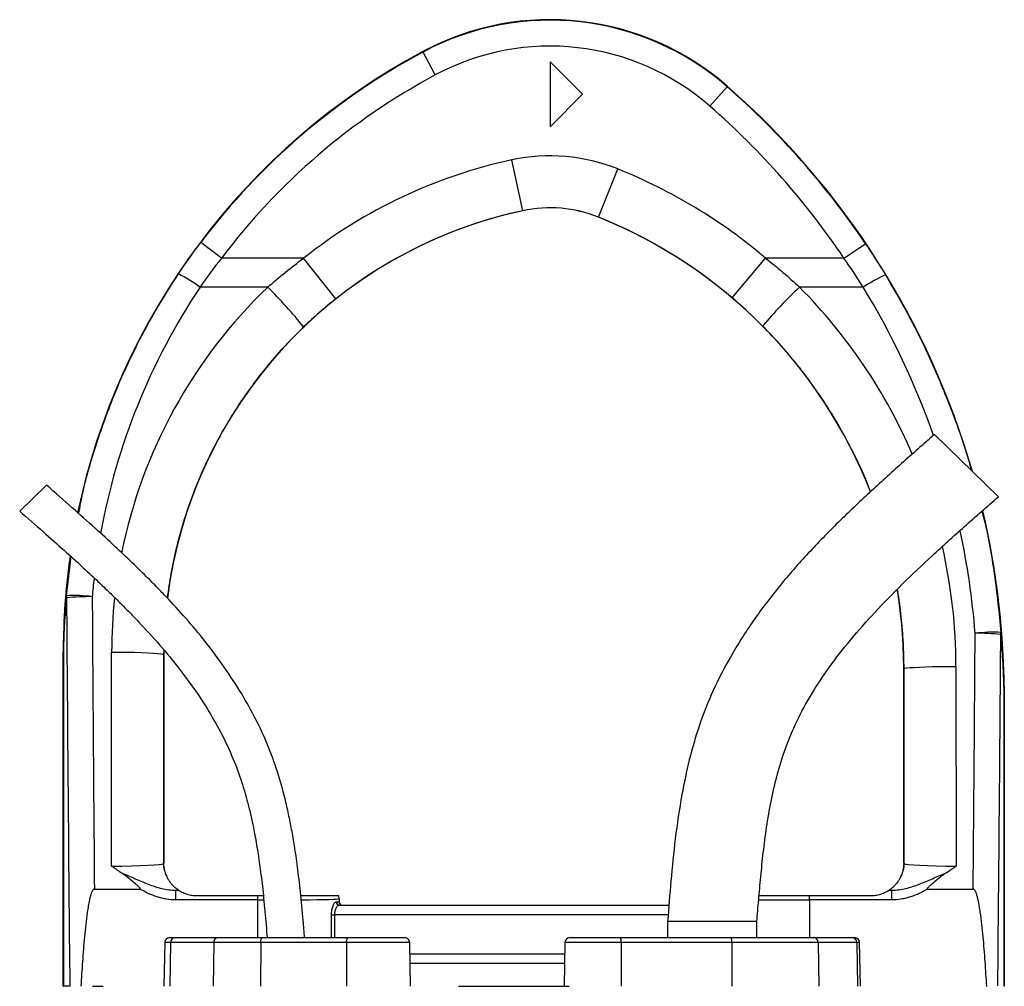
# Model space of a CAD drawing. Header units: millimetres. Extents: x 651 to 1391, y 655 to 2770.
# Tile 13 of 13: x 788 to 1091, y 2472 to 2770. Entities that reach past the tile are written whole.
import ezdxf

# ---------------------------------------------------------------- set-up
doc = ezdxf.new("R2010")
doc.units = ezdxf.units.MM

msp = doc.modelspace()

# ---------------------------------------------------------------- linework, layer by layer
at = {"color": 7, "linetype": 'Continuous', "lineweight": 25}
for p, q in [((911.82, 2760.01), (911.75, 2760.15)), ((915.6, 2752.96), (911.82, 2760.01)), ((960.96, 2746.99), (950.96, 2756.99)), ((950.96, 2756.99), (950.96, 2736.99)), ((1000.26, 2743.31), (1005.53, 2749.33)), ((1005.53, 2749.33), (1005.63, 2749.44)), ((950.96, 2736.99), (960.96, 2746.99)), ((942.56, 2711.11), (939.2, 2726.75)), ((965.88, 2709.12), (971.84, 2723.97)), ((942.56, 2711.11), (942.56, 2711.1)), ((965.88, 2709.12), (965.87, 2709.11)), ((849.7, 2696.46), (843.31, 2701.27)), ((1041.54, 2696.46), (1048.18, 2700.93)), ((875.03, 2696.46), (849.7, 2696.46)), ((884.97, 2683.93), (875.03, 2696.46)), ((1007.06, 2684.27), (1017.41, 2696.46)), ((1041.54, 2696.46), (1017.41, 2696.46)), ((863.96, 2687.52), (843.11, 2687.52)), ((1047.5, 2687.52), (1027.85, 2687.52)), ((1089.14, 2622.94), (1069.4, 2642.08)), ((795.78, 2626.51), (787.53, 2618.5)), ((801.02, 2575.06), (800.96, 2575.06)), ((800.96, 2471.99), (800.96, 2575.06)), ((801.03, 2575.06), (801.02, 2575.06)), ((801.02, 2471.99), (801.02, 2575.06)), ((801.03, 2575.06), (801.03, 2471.99)), ((815.81, 2509.07), (815.86, 2574.94)), ((831.86, 2574.22), (831.81, 2509.84)), ((831.86, 2574.22), (831.96, 2574.22)), ((831.97, 2575.58), (831.96, 2574.22)), ((831.96, 2574.22), (831.96, 2509.99)), ((1076.07, 2570.63), (1076.12, 2509.07)), ((1060.07, 2569.92), (1059.96, 2569.92)), ((1059.96, 2509.99), (1059.96, 2569.92)), ((1060.12, 2509.84), (1060.07, 2569.92)), ((1090.9, 2561.34), (1090.96, 2561.34)), ((1090.9, 2471.99), (1090.9, 2561.34)), ((1090.9, 2561.34), (1090.9, 2561.34)), ((1090.9, 2561.34), (1090.9, 2471.99)), ((1090.96, 2561.34), (1090.96, 2471.99)), ((831.81, 2509.84), (831.96, 2509.99)), ((1059.96, 2509.99), (1060.12, 2509.84)), ((810.55, 2501.99), (824.57, 2501.99)), ((835.63, 2498.61), (835.63, 2501.61)), ((835.63, 2501.61), (836.51, 2501.61)), ((1055.41, 2501.61), (1056.3, 2501.61)), ((1056.3, 2498.61), (1056.3, 2501.61)), ((1067.35, 2501.99), (1081.38, 2501.99)), ((860.96, 2498.61), (835.63, 2498.61)), ((841.96, 2499.99), (860.96, 2499.99)), ((860.96, 2498.61), (860.96, 2499.99)), ((860.96, 2499.99), (862.61, 2499.99)), ((885.03, 2497.99), (885.95, 2497.99)), ((885.96, 2498.99), (885.95, 2498.98)), ((885.95, 2498.98), (885.95, 2497.99)), ((885.95, 2497.99), (885.96, 2497.99)), ((885.96, 2498.99), (885.96, 2497.99)), ((1030.97, 2498.61), (1030.97, 2499.99)), ((1030.97, 2499.99), (1049.96, 2499.99)), ((1056.3, 2498.61), (1030.97, 2498.61)), ((886, 2496.99), (987.61, 2496.99)), ((883.61, 2493.99), (884.52, 2493.99)), ((987.21, 2491.99), (987.21, 2486.99)), ((1014.71, 2491.99), (987.21, 2491.99)), ((1014.71, 2486.99), (1014.71, 2491.99)), ((832.22, 2485.52), (831.98, 2471.99)), ((833.72, 2486.99), (835.32, 2486.99)), ((834, 2485.52), (833.8, 2471.99)), ((847.32, 2485.52), (834, 2485.52)), ((835.32, 2486.99), (848.64, 2486.99)), ((847.32, 2485.52), (847.11, 2471.99)), ((861.79, 2485.52), (847.32, 2485.52)), ((848.64, 2486.99), (862.27, 2486.99)), ((861.79, 2485.52), (861.72, 2471.99)), ((888.26, 2485.52), (861.79, 2485.52)), ((862.27, 2486.99), (888.74, 2486.99)), ((888.26, 2485.52), (888.19, 2471.99)), ((888.74, 2486.99), (906.21, 2486.99)), ((907.94, 2471.99), (907.71, 2485.52)), ((955.56, 2485.52), (955.32, 2471.99)), ((957.06, 2486.99), (972.62, 2486.99)), ((972.62, 2486.99), (1006.74, 2486.99)), ((972.88, 2485.52), (972.92, 2471.99)), ((1007, 2485.52), (972.88, 2485.52)), ((1006.74, 2486.99), (1032.22, 2486.99)), ((1007, 2485.52), (1007.04, 2471.99)), ((1033.63, 2485.52), (1007, 2485.52)), ((1032.22, 2486.99), (1044.07, 2486.99)), ((1033.63, 2485.52), (1033.85, 2471.99)), ((1045.48, 2485.52), (1033.63, 2485.52)), ((1044.07, 2486.99), (1044.87, 2486.99)), ((1045.48, 2485.52), (1045.7, 2471.99)), ((1046.6, 2471.99), (1046.37, 2485.52)), ((955.44, 2478.99), (907.82, 2478.99)), ((800.96, 2471.99), (801.02, 2471.99)), ((801.03, 2471.99), (801.02, 2471.99)), ((802.97, 2471.99), (801.03, 2471.99)), ((809.94, 2471.99), (813.25, 2471.99)), ((922.75, 2471.99), (956.9, 2471.99)), ((1085.43, 2471.99), (1085.55, 2471.99))]:
    msp.add_line(p, q, dxfattribs=at)
at = {"color": 8, "linetype": 'Continuous', "lineweight": 25}
for p, q in [((801.91, 2592.42), (803.36, 2604.45)), ((831.9, 2575.7), (831.86, 2574.22)), ((860.96, 2486.99), (860.96, 2498.61)), ((1030.97, 2498.61), (1030.97, 2486.99)), ((883.61, 2486.99), (883.61, 2493.99)), ((884.52, 2493.99), (884.52, 2486.99)), ((987.37, 2493.99), (884.52, 2493.99)), ((834, 2485.52), (832.22, 2485.52)), ((907.71, 2485.52), (888.26, 2485.52)), ((972.88, 2485.52), (955.56, 2485.52)), ((1046.37, 2485.52), (1045.48, 2485.52)), ((907.77, 2481.99), (955.49, 2481.99))]:
    msp.add_line(p, q, dxfattribs=at)
at = {"color": 7, "linetype": 'Continuous', "lineweight": 25, "flags": 128}
for points in [[(831.86, 2574.22), (831.62, 2574.33), (831.01, 2574.44), (830.03, 2574.54), (828.7, 2574.64), (827.07, 2574.72), (825.17, 2574.8), (823.05, 2574.86), (820.75, 2574.9), (818.33, 2574.93), (815.86, 2574.94)], [(1060.07, 2569.92), (1060.31, 2570.03), (1060.92, 2570.14), (1061.9, 2570.24), (1063.22, 2570.33), (1064.85, 2570.42), (1066.75, 2570.49), (1068.88, 2570.55), (1071.18, 2570.6), (1073.59, 2570.62), (1076.07, 2570.63)], [(861.79, 2485.52), (861.8, 2485.81), (861.83, 2486.08), (861.87, 2486.34), (861.93, 2486.56), (862.01, 2486.74), (862.09, 2486.88), (862.18, 2486.96), (862.27, 2486.99)], [(888.26, 2485.52), (888.27, 2485.81), (888.3, 2486.08), (888.34, 2486.34), (888.4, 2486.56), (888.48, 2486.74), (888.56, 2486.88), (888.64, 2486.96), (888.74, 2486.99)]]:
    msp.add_lwpolyline(points, dxfattribs=at)
at = {"color": 7, "linetype": 'Continuous', "lineweight": 25}
for centre, radius, start, end in [((950.96, 2686.99), 83, 48.8005, 118.1929), ((950.96, 2686.99), 82.85, 48.8005, 118.1929), ((950.96, 2686.99), 74.85, 48.8005, 118.1929), ((1010.96, 2575.06), 210, 118.1929, 168.2253), ((1010.96, 2575.06), 209.85, 118.1929, 143.0256), ((1010.96, 2575.06), 201.85, 118.1929, 143.0256), ((840.96, 2561.34), 249.85, 33.9671, 48.8005), ((840.96, 2561.34), 250, 16.1034, 48.8005), ((840.96, 2561.34), 241.85, 33.9671, 48.8005), ((950.96, 2671.99), 56.01, 68.1161, 102.1224), ((971.96, 2574.22), 156.01, 102.1224, 128.4138), ((909.96, 2569.92), 166.01, 49.6645, 68.1161), ((971.96, 2574.22), 140, 102.1224, 172.9049), ((971.96, 2574.22), 140.01, 102.1224, 128.4138), ((950.96, 2671.99), 40.01, 68.1161, 102.1224), ((950.96, 2671.99), 40, 68.1161, 102.1224), ((909.96, 2569.92), 150, 21.3034, 68.1161), ((909.96, 2569.92), 150.01, 49.6645, 68.1161), ((811.38, 2643.31), 54.42, 54.3311, 62.5562), ((1076.69, 2643.14), 53.12, 114.8932, 123.3337), ((765.39, 2587.36), 140.53, 38.7223, 45.462), ((1121.32, 2587.51), 136.89, 133.0626, 139.9766), ((840.96, 2561.34), 250, 0, 13.2399), ((1010.96, 2575.06), 210, 171.9067, 180), ((804.12, 2545.64), 46.83, 82.9274, 92.6994), ((804.43, 2592.28), 2.52, 176.8653, 192.0026), ((808.64, 2531.63), 60.49, 88.8275, 96.3421), ((909.96, 2569.92), 150, 0, 9.3367), ((1087.56, 2534.32), 46.83, 87.0867, 96.8611), ((1083.17, 2519.7), 61.12, 83.6975, 91.1288), ((1087.71, 2580.98), 2.23, 346.3915, 2.7476), ((839.81, 2509.84), 8, 180.0185, 209.1258), ((1052.12, 2509.84), 8, 330.8742, 359.9815), ((841.96, 2509.99), 10, 236.7363, 236.9813), ((1049.96, 2509.99), 10, 303.0187, 303.2637), ((886.02, 2497.97), 0.982, 178.9427, 268.9022), ((882.95, 2498.98), 3, 0.0179, 19.6354), ((886.95, 2497.99), 1, 179.9956, 269.9956), ((833.72, 2485.49), 1.5, 90, 179), ((835.42, 2485.58), 1.41, 93.8436, 182.5389), ((848.73, 2485.58), 1.41, 93.8436, 182.5389), ((906.21, 2485.49), 1.5, 1, 90), ((957.06, 2485.49), 1.5, 90, 179), ((970.58, 2485.87), 2.33, 351.3091, 28.7329), ((1004.69, 2485.87), 2.33, 351.3091, 28.7329), ((1032.17, 2485.54), 1.46, 359.2325, 88.2045), ((1044.02, 2485.54), 1.46, 359.2325, 88.2045), ((1044.87, 2485.49), 1.5, 1, 90)]:
    msp.add_arc(centre, radius, start, end, dxfattribs=at)
at = {"color": 8, "linetype": 'Continuous', "lineweight": 25}
for centre, major_axis, ratio, start_param, end_param in [((1010.96, 2575.57), (0, 201.76), 1, 0.982585, 1.391125), ((971.96, 2574.81), (0, 156.1), 1, 0.764074, 1.372079), ((909.96, 2570.5), (0, 166.11), 1, 5.117943, 5.494101), ((840.96, 2561.88), (0, 241.75), 1, 5.049124, 5.258909), ((840.96, 2561.88), (0, 241.75), 1, 4.790748, 4.92309), ((909.96, 2570.5), (0, 166.11), 1, 4.71317, 4.937328), ((1010.96, 2575.57), (0, 201.76), 1, 1.460239, 1.48873), ((971.96, 2574.81), (0, 156.1), 1, 1.461892, 1.570015), ((990.96, 2881.81), (0, 2056.47), 0.048627, 4.511856, 4.565316), ((860.96, 2498.99), (25, 0), 0.01536, 4.712389, 4.784591), ((860.96, 2498.99), (25, 0), 0.01536, 5.276513, 6.265732), ((1030.97, 2498.99), (25, 0), 0.01536, 4.031302, 4.712389)]:
    msp.add_ellipse(centre, major_axis=major_axis, ratio=ratio, start_param=start_param, end_param=end_param, dxfattribs=at)
at = {"color": 7, "linetype": 'Continuous', "lineweight": 25}
for centre, major_axis, ratio, start_param, end_param in [((900.96, 2881.81), (0, 2056.47), 0.048627, 1.712315, 1.771423), ((900.96, 2882.17), (0, 2056.47), 0.044737, 1.712315, 1.756735), ((990.96, 2882.17), (0, 2056.47), 0.044737, 4.52645, 4.565316), ((815.81, 2509.84), (16, 0.01), 0.048575, 4.712297, 6.265657), ((839.96, 2509.99), (-5.66, -5.66), 0.999695, 5.497939, 5.499231), ((1051.96, 2509.99), (-5.66, 5.66), 0.999695, 3.925547, 3.926839), ((1076.12, 2509.84), (16, -0.01), 0.048575, 3.15912, 4.712481), ((815.81, 2501.84), (24, 0), 0.017486, 5.683962, 5.749965), ((1076.12, 2501.84), (24, 0), 0.017486, 3.674813, 3.740816), ((882.96, 2498.99), (2.12, 2.12), 0.999695, 5.497939, 5.837579), ((886.96, 2497.99), (1, 0), 0.999848, 3.141593, 4.712389)]:
    msp.add_ellipse(centre, major_axis=major_axis, ratio=ratio, start_param=start_param, end_param=end_param, dxfattribs=at)
for points in [[(836.46, 2691.61), (838.65, 2694.9), (840.94, 2698.12), (843.31, 2701.27)], [(1048.18, 2700.93), (1050.3, 2697.78), (1052.35, 2694.58), (1054.33, 2691.33)], [(849.7, 2696.46), (847.42, 2693.55), (845.22, 2690.57), (843.11, 2687.52)], [(863.96, 2687.52), (867.51, 2690.67), (871.2, 2693.65), (875.03, 2696.46)], [(1017.41, 2696.46), (1021.02, 2693.63), (1024.5, 2690.65), (1027.85, 2687.52)], [(1047.5, 2687.52), (1045.58, 2690.55), (1043.6, 2693.53), (1041.54, 2696.46)], [(884.97, 2683.93), (881.52, 2681.2), (878.21, 2678.31), (875.03, 2675.27)], [(1016.49, 2675.55), (1013.47, 2678.59), (1010.33, 2681.49), (1007.06, 2684.27)]]:
    msp.add_open_spline(points, degree=3, dxfattribs=at)
at = {"color": 8, "linetype": 'Continuous', "lineweight": 25}
for points, knots in [([(805.71, 2617.74), (806.11, 2619.84), (807.5, 2627.2), (811.18, 2639.66), (816.72, 2655.01), (823.06, 2668.79), (829.65, 2681.01), (834.19, 2688.07), (836.46, 2691.61)], [0, 0, 0, 0, 0.079758, 0.27903, 0.483159, 0.687289, 0.843363, 1, 1, 1, 1]), ([(1054.33, 2691.33), (1057.01, 2686.72), (1062.39, 2677.5), (1069.34, 2663.04), (1075.35, 2648.08), (1079.15, 2637.38), (1080.65, 2631.57), (1080.79, 2631.03)], [0, 0, 0, 0, 0.2422206, 0.4849407, 0.7276608, 0.9744935, 1, 1, 1, 1]), ([(875.03, 2675.27), (873.14, 2673.39), (869.34, 2669.63), (864.04, 2663.56), (859.06, 2657.19), (853.77, 2649.55), (848.42, 2640.52), (843.28, 2629.93), (839.01, 2618.83), (836.02, 2608.48), (834.06, 2599.42), (833.34, 2594.2), (832.99, 2591.72)], [0, 0, 0, 0, 0.083997, 0.167993, 0.253114, 0.338234, 0.460455, 0.582676, 0.708446, 0.834217, 0.921058, 1, 1, 1, 1]), ([(1049.71, 2624.46), (1049.56, 2624.88), (1048, 2629.35), (1044.06, 2637.49), (1038.56, 2647.49), (1033.07, 2655.82), (1027.97, 2662.69), (1022.47, 2669.32), (1018.48, 2673.47), (1016.49, 2675.55)], [0, 0, 0, 0, 0.021931, 0.231395, 0.440859, 0.579729, 0.718598, 0.859299, 1, 1, 1, 1]), ([(1084.08, 2618.48), (1084.22, 2617.95), (1085.9, 2611.6), (1088.08, 2599.12), (1089.32, 2587.11), (1089.94, 2581.08)], [0, 0, 0, 0, 0.043247, 0.520364, 1, 1, 1, 1]), ([(1060.07, 2569.92), (1060.03, 2572.59), (1059.95, 2577.92), (1059.24, 2585.93), (1058.6, 2591.44), (1058.05, 2594.26), (1058.02, 2594.43)], [0, 0, 0, 0, 0.325064, 0.650128, 0.978956, 1, 1, 1, 1])]:
    msp.add_open_spline(points, degree=3, knots=knots, dxfattribs=at)
at = {"color": 7, "linetype": 'Continuous', "lineweight": 25}
for points, knots in [([(1069.4, 2642.08), (1066.02, 2639.11), (1059.3, 2633.2), (1049.38, 2624.23), (1039.73, 2615.06), (1030.43, 2605.56), (1021.64, 2595.55), (1013.55, 2584.91), (1006.68, 2574.11), (1001.08, 2563.29), (996.86, 2552.65), (993.78, 2541.9), (991.32, 2530.17), (989.5, 2517.72), (988.18, 2504.65), (987.53, 2496.16), (987.21, 2491.99)], [0, 0, 0, 0, 0.075782, 0.150783, 0.225431, 0.300064, 0.374771, 0.449773, 0.525045, 0.590363, 0.654638, 0.717589, 0.778744, 0.856355, 0.929624, 1, 1, 1, 1]), ([(875.31, 2486.99), (875.17, 2488.74), (874.8, 2493.48), (874.11, 2500.78), (873.22, 2508.46), (872.3, 2514.85), (871.38, 2520.25), (870.41, 2525.11), (869.04, 2531.06), (867.03, 2538.24), (864.04, 2546.48), (860.32, 2554.48), (855.85, 2562.49), (850.65, 2570.46), (844.83, 2578.25), (838.83, 2585.41), (833.85, 2590.85), (829.77, 2595.1), (826.24, 2598.66), (821.87, 2602.92), (816.63, 2607.87), (810.48, 2613.5), (803.43, 2619.79), (798.43, 2624.18), (795.78, 2626.51)], [0, 0, 0, 0, 0.031551, 0.085485, 0.13182, 0.170511, 0.201542, 0.230301, 0.25948, 0.311438, 0.364163, 0.416982, 0.469826, 0.529004, 0.587941, 0.644518, 0.696912, 0.720533, 0.75038, 0.786967, 0.830235, 0.880156, 0.936733, 1, 1, 1, 1]), ([(1014.71, 2491.99), (1014.89, 2494.21), (1015.27, 2498.8), (1015.9, 2505.89), (1016.68, 2513.35), (1017.68, 2521.11), (1019.05, 2529.1), (1020.91, 2537.25), (1023.46, 2545.52), (1026.94, 2553.84), (1031.48, 2562.18), (1037.04, 2570.56), (1043.61, 2579), (1051.15, 2587.52), (1059.59, 2596.15), (1068.84, 2604.91), (1078.78, 2613.86), (1085.64, 2619.87), (1089.14, 2622.94)], [0, 0, 0, 0, 0.04261, 0.088057, 0.136008, 0.186034, 0.237676, 0.290826, 0.345714, 0.402895, 0.463102, 0.526963, 0.594979, 0.667421, 0.744346, 0.825622, 0.91098, 1, 1, 1, 1]), ([(787.53, 2618.5), (789.96, 2616.37), (794.54, 2612.35), (800.92, 2606.68), (806.37, 2601.74), (810.89, 2597.54), (814.64, 2593.96), (817.93, 2590.74), (821.07, 2587.59), (825.36, 2583.14), (830.71, 2577.27), (836.86, 2569.82), (842.29, 2562.39), (846.96, 2555.03), (850.83, 2547.85), (854.02, 2540.61), (856.05, 2534.73), (857.35, 2530.28), (858.24, 2526.9), (859.16, 2522.95), (860.12, 2518.16), (861.06, 2512.55), (861.95, 2506.1), (862.76, 2498.83), (863.36, 2492.36), (863.69, 2488.32), (863.8, 2486.99)], [0, 0, 0, 0, 0.061537, 0.115578, 0.162106, 0.201141, 0.23272, 0.260437, 0.288549, 0.317052, 0.377914, 0.439148, 0.500379, 0.552487, 0.604477, 0.6552, 0.702424, 0.722481, 0.743133, 0.768669, 0.799514, 0.835762, 0.876712, 0.923031, 0.974731, 1, 1, 1, 1]), ([(801.02, 2575.06), (801.02, 2575.48), (801.02, 2575.89), (801.03, 2576.7), (801.04, 2577.09), (801.05, 2577.85), (801.06, 2578.23), (801.08, 2578.97), (801.09, 2579.33), (801.13, 2580.42), (801.15, 2581.13), (801.22, 2582.56), (801.25, 2583.27), (801.36, 2585.39), (801.45, 2586.8), (801.66, 2589.61), (801.78, 2591.02), (801.91, 2592.42)], [0, 0, 0, 0, 0.0625, 0.0625, 0.125, 0.125, 0.1875, 0.1875, 0.25, 0.25, 0.375, 0.375, 0.5, 0.5, 0.75, 0.75, 1, 1, 1, 1]), ([(801.96, 2591.76), (801.82, 2590.42), (801.7, 2589.07), (801.48, 2586.39), (801.39, 2585.04), (801.27, 2583.01), (801.23, 2582.33), (801.17, 2580.96), (801.14, 2580.28), (801.1, 2579.23), (801.09, 2578.88), (801.07, 2578.17), (801.06, 2577.81), (801.04, 2577.07), (801.04, 2576.68), (801.03, 2576.09), (801.03, 2575.89), (801.03, 2575.48), (801.03, 2575.27), (801.03, 2575.06)], [0, 0, 0, 0, 0.25, 0.25, 0.5, 0.5, 0.625, 0.625, 0.75, 0.75, 0.8125, 0.8125, 0.875, 0.875, 0.9375, 0.9375, 0.96875, 0.96875, 1, 1, 1, 1]), ([(1090.9, 2561.34), (1090.9, 2561.57), (1090.9, 2561.81), (1090.89, 2562.27), (1090.89, 2562.49), (1090.89, 2563.16), (1090.88, 2563.58), (1090.86, 2564.42), (1090.85, 2564.83), (1090.83, 2565.65), (1090.82, 2566.05), (1090.78, 2567.24), (1090.75, 2568.03), (1090.68, 2569.6), (1090.64, 2570.38), (1090.51, 2572.72), (1090.41, 2574.27), (1090.17, 2577.36), (1090.03, 2578.91), (1089.88, 2580.45)], [0, 0, 0, 0, 0.03125, 0.03125, 0.0625, 0.0625, 0.125, 0.125, 0.1875, 0.1875, 0.25, 0.25, 0.375, 0.375, 0.5, 0.5, 0.75, 0.75, 1, 1, 1, 1]), ([(1089.94, 2581.08), (1090.09, 2579.48), (1090.21, 2577.88), (1090.44, 2574.66), (1090.54, 2573.06), (1090.66, 2570.63), (1090.7, 2569.83), (1090.76, 2568.2), (1090.79, 2567.38), (1090.83, 2566.15), (1090.84, 2565.73), (1090.86, 2564.9), (1090.87, 2564.47), (1090.88, 2563.61), (1090.89, 2563.17), (1090.9, 2562.5), (1090.9, 2562.27), (1090.9, 2561.81), (1090.9, 2561.57), (1090.9, 2561.34)], [0, 0, 0, 0, 0.25, 0.25, 0.5, 0.5, 0.625, 0.625, 0.75, 0.75, 0.8125, 0.8125, 0.875, 0.875, 0.9375, 0.9375, 0.96875, 0.96875, 1, 1, 1, 1]), ([(832.82, 2505.94), (832.73, 2506.14), (832.65, 2506.34), (832.48, 2506.79), (832.4, 2507.04), (832.29, 2507.45), (832.25, 2507.6), (832.18, 2507.92), (832.14, 2508.09), (832.08, 2508.47), (832.04, 2508.69), (832, 2509.08), (831.99, 2509.23), (831.97, 2509.48), (831.97, 2509.57), (831.96, 2509.77), (831.96, 2509.87), (831.96, 2509.98)], [0, 0, 0, 0, 0.25, 0.25, 0.5, 0.5, 0.625, 0.625, 0.75, 0.75, 0.875, 0.875, 0.9375, 0.9375, 0.96875, 0.96875, 1, 1, 1, 1]), ([(1059.96, 2509.98), (1059.96, 2509.87), (1059.96, 2509.77), (1059.95, 2509.57), (1059.95, 2509.48), (1059.93, 2509.23), (1059.92, 2509.09), (1059.89, 2508.82), (1059.88, 2508.71), (1059.85, 2508.49), (1059.83, 2508.38), (1059.78, 2508.1), (1059.75, 2507.92), (1059.67, 2507.61), (1059.64, 2507.46), (1059.52, 2507.04), (1059.44, 2506.8), (1059.28, 2506.34), (1059.19, 2506.14), (1059.11, 2505.94)], [0, 0, 0, 0, 0.03125, 0.03125, 0.0625, 0.0625, 0.125, 0.125, 0.1875, 0.1875, 0.25, 0.25, 0.375, 0.375, 0.5, 0.5, 0.75, 0.75, 1, 1, 1, 1]), ([(819.05, 2506.84), (818.5, 2507.2), (817.96, 2507.57), (817.15, 2508.12), (816.88, 2508.31), (816.34, 2508.69), (816.07, 2508.88), (815.81, 2509.07)], [0, 0, 0, 0, 0.5, 0.5, 0.75, 0.75, 1, 1, 1, 1]), ([(819.05, 2506.84), (819.75, 2506.6), (820.43, 2506.32), (821.78, 2505.75), (822.45, 2505.46), (824.46, 2504.58), (825.8, 2504), (827.83, 2503.22), (828.51, 2502.97), (829.89, 2502.53), (830.59, 2502.32), (832.72, 2501.81), (834.16, 2501.6), (835.63, 2501.61)], [0, 0, 0, 0, 0.125, 0.125, 0.25, 0.25, 0.5, 0.5, 0.625, 0.625, 0.75, 0.75, 1, 1, 1, 1]), ([(824.57, 2501.99), (824.61, 2501.99), (824.65, 2501.99), (824.7, 2502.02), (824.72, 2502.04), (824.73, 2502.08), (824.72, 2502.1), (824.71, 2502.16), (824.69, 2502.19), (824.64, 2502.26), (824.62, 2502.29), (824.49, 2502.45), (824.38, 2502.56), (824.03, 2502.88), (823.79, 2503.09), (823.06, 2503.71), (822.57, 2504.12), (821.59, 2504.92), (821.09, 2505.32), (820.09, 2506.11), (819.58, 2506.49), (819.05, 2506.84)], [0, 0, 0, 0, 0.015625, 0.015625, 0.023437, 0.023437, 0.03125, 0.03125, 0.046875, 0.046875, 0.0625, 0.0625, 0.125, 0.125, 0.25, 0.25, 0.5, 0.5, 0.75, 0.75, 1, 1, 1, 1]), ([(1056.3, 2501.61), (1057.77, 2501.6), (1059.2, 2501.81), (1061.33, 2502.32), (1062.03, 2502.53), (1063.41, 2502.97), (1064.09, 2503.22), (1066.13, 2504), (1067.46, 2504.58), (1069.47, 2505.46), (1070.14, 2505.75), (1071.5, 2506.32), (1072.18, 2506.6), (1072.87, 2506.84)], [0, 0, 0, 0, 0.25, 0.25, 0.375, 0.375, 0.5, 0.5, 0.75, 0.75, 0.875, 0.875, 1, 1, 1, 1]), ([(1072.87, 2506.84), (1072.34, 2506.49), (1071.83, 2506.11), (1070.83, 2505.32), (1070.34, 2504.92), (1069.35, 2504.11), (1068.86, 2503.71), (1068.14, 2503.09), (1067.89, 2502.88), (1067.55, 2502.56), (1067.43, 2502.45), (1067.31, 2502.29), (1067.28, 2502.26), (1067.24, 2502.19), (1067.22, 2502.16), (1067.2, 2502.1), (1067.2, 2502.08), (1067.21, 2502.04), (1067.22, 2502.02), (1067.27, 2501.99), (1067.31, 2501.99), (1067.35, 2501.99)], [0, 0, 0, 0, 0.25, 0.25, 0.5, 0.5, 0.75, 0.75, 0.875, 0.875, 0.9375, 0.9375, 0.953125, 0.953125, 0.96875, 0.96875, 0.976562, 0.976562, 0.984375, 0.984375, 1, 1, 1, 1]), ([(1072.87, 2506.84), (1073.42, 2507.2), (1073.96, 2507.57), (1074.77, 2508.12), (1075.04, 2508.31), (1075.58, 2508.69), (1075.85, 2508.88), (1076.12, 2509.07)], [0, 0, 0, 0, 0.5, 0.5, 0.75, 0.75, 1, 1, 1, 1]), ([(836.48, 2501.63), (836.45, 2501.65), (836.31, 2501.73), (835.95, 2502), (835.8, 2502.11), (835.46, 2502.39), (835.26, 2502.56), (834.86, 2502.95), (834.64, 2503.18), (834.2, 2503.68), (833.97, 2503.97), (833.56, 2504.56), (833.36, 2504.88), (833.1, 2505.35), (833.03, 2505.5), (832.9, 2505.76), (832.85, 2505.88), (832.82, 2505.94)], [0, 0, 0, 0, 0.25, 0.25, 0.375, 0.375, 0.5, 0.5, 0.625, 0.625, 0.75, 0.75, 0.875, 0.875, 0.9375, 0.9375, 1, 1, 1, 1]), ([(1059.11, 2505.94), (1059.08, 2505.88), (1059.03, 2505.76), (1058.9, 2505.5), (1058.82, 2505.35), (1058.57, 2504.89), (1058.37, 2504.57), (1057.96, 2503.97), (1057.74, 2503.69), (1057.3, 2503.19), (1057.08, 2502.96), (1056.45, 2502.36), (1056.1, 2502.09), (1055.74, 2501.83), (1055.64, 2501.76), (1055.5, 2501.67), (1055.46, 2501.64), (1055.45, 2501.63)], [0, 0, 0, 0, 0.0625, 0.0625, 0.125, 0.125, 0.25, 0.25, 0.375, 0.375, 0.5, 0.5, 0.75, 0.75, 0.875, 0.875, 1, 1, 1, 1]), ([(810.55, 2501.99), (810.47, 2501.99), (810.39, 2501.96), (810.25, 2501.87), (810.19, 2501.82), (810.03, 2501.63), (809.95, 2501.49), (809.73, 2501.07), (809.62, 2500.77), (809.42, 2500.16), (809.33, 2499.85), (809.17, 2499.23), (809.1, 2498.92), (808.89, 2497.99), (808.78, 2497.36), (808.56, 2496.11), (808.46, 2495.48), (808.19, 2493.58), (808.03, 2492.32), (807.74, 2489.78), (807.61, 2488.51), (807.25, 2484.71), (807.05, 2482.17), (806.69, 2477.08), (806.52, 2474.54), (806.38, 2471.99)], [0, 0, 0, 0, 0.007812, 0.007812, 0.015625, 0.015625, 0.03125, 0.03125, 0.0625, 0.0625, 0.09375, 0.09375, 0.125, 0.125, 0.1875, 0.1875, 0.25, 0.25, 0.375, 0.375, 0.5, 0.5, 0.75, 0.75, 1, 1, 1, 1]), ([(835.63, 2498.61), (834.64, 2498.61), (833.68, 2498.7), (832.24, 2498.94), (831.76, 2499.04), (830.82, 2499.28), (830.35, 2499.41), (828.02, 2500.17), (826.26, 2501.01), (824.57, 2501.99)], [0, 0, 0, 0, 0.25, 0.25, 0.375, 0.375, 0.5, 0.5, 1, 1, 1, 1]), ([(836.51, 2501.61), (836.52, 2501.6), (836.54, 2501.59), (836.61, 2501.55), (836.66, 2501.52), (836.84, 2501.4), (837.01, 2501.3), (837.41, 2501.09), (837.63, 2500.97), (838.11, 2500.76), (838.36, 2500.66), (838.88, 2500.48), (839.15, 2500.39), (839.7, 2500.25), (839.97, 2500.19), (840.81, 2500.04), (841.39, 2499.99), (841.96, 2499.99)], [0, 0, 0, 0, 0.0625, 0.0625, 0.125, 0.125, 0.25, 0.25, 0.375, 0.375, 0.5, 0.5, 0.625, 0.625, 0.75, 0.75, 1, 1, 1, 1]), ([(1049.96, 2499.99), (1050.54, 2499.99), (1051.11, 2500.04), (1051.94, 2500.19), (1052.22, 2500.25), (1052.77, 2500.39), (1053.04, 2500.47), (1053.56, 2500.66), (1053.81, 2500.76), (1054.29, 2500.97), (1054.51, 2501.08), (1054.81, 2501.24), (1054.9, 2501.3), (1055.07, 2501.39), (1055.14, 2501.44), (1055.27, 2501.51), (1055.32, 2501.55), (1055.39, 2501.59), (1055.41, 2501.6), (1055.41, 2501.61)], [0, 0, 0, 0, 0.25, 0.25, 0.375, 0.375, 0.5, 0.5, 0.625, 0.625, 0.75, 0.75, 0.8125, 0.8125, 0.875, 0.875, 0.9375, 0.9375, 1, 1, 1, 1]), ([(1067.35, 2501.99), (1065.66, 2501.01), (1063.9, 2500.17), (1061.58, 2499.41), (1061.1, 2499.28), (1060.16, 2499.04), (1059.68, 2498.94), (1058.25, 2498.7), (1057.28, 2498.61), (1056.3, 2498.61)], [0, 0, 0, 0, 0.5, 0.5, 0.625, 0.625, 0.75, 0.75, 1, 1, 1, 1]), ([(1085.55, 2471.99), (1085.4, 2474.54), (1085.24, 2477.08), (1084.87, 2482.17), (1084.67, 2484.72), (1084.31, 2488.53), (1084.18, 2489.8), (1083.89, 2492.33), (1083.73, 2493.6), (1083.46, 2495.49), (1083.36, 2496.12), (1083.15, 2497.38), (1083.03, 2498), (1082.82, 2498.94), (1082.75, 2499.25), (1082.59, 2499.87), (1082.5, 2500.17), (1082.3, 2500.78), (1082.19, 2501.08), (1081.97, 2501.5), (1081.89, 2501.64), (1081.73, 2501.82), (1081.67, 2501.88), (1081.53, 2501.96), (1081.46, 2501.99), (1081.38, 2501.99)], [0, 0, 0, 0, 0.25, 0.25, 0.5, 0.5, 0.625, 0.625, 0.75, 0.75, 0.8125, 0.8125, 0.875, 0.875, 0.90625, 0.90625, 0.9375, 0.9375, 0.96875, 0.96875, 0.984375, 0.984375, 0.992187, 0.992187, 1, 1, 1, 1]), ([(874.15, 2499.99), (874.3, 2499.99), (875.69, 2499.99), (877.95, 2499.99), (880.81, 2499.99), (883.05, 2499.99), (884.61, 2499.99), (885.54, 2499.99), (885.7, 2499.99), (885.78, 2499.99)], [0, 0, 0, 0, 0.021068, 0.192382, 0.363695, 0.534798, 0.7059, 0.85295, 1, 1, 1, 1]), ([(883.61, 2493.99), (883.61, 2494.26), (883.62, 2494.53), (883.67, 2495.05), (883.7, 2495.3), (883.79, 2495.78), (883.85, 2496.01), (883.97, 2496.44), (884.03, 2496.64), (884.18, 2497.01), (884.25, 2497.18), (884.41, 2497.46), (884.49, 2497.58), (884.65, 2497.79), (884.73, 2497.86), (884.89, 2497.97), (884.96, 2497.99), (885.03, 2497.99)], [0, 0, 0, 0, 0.125, 0.125, 0.25, 0.25, 0.375, 0.375, 0.5, 0.5, 0.625, 0.625, 0.75, 0.75, 0.875, 0.875, 1, 1, 1, 1]), ([(1015.39, 2499.99), (1015.71, 2499.99), (1017.07, 2499.99), (1019.91, 2499.99), (1023.61, 2499.99), (1027.35, 2499.99), (1029.76, 2499.99), (1030.97, 2499.99)], [0, 0, 0, 0, 0.076466, 0.32402, 0.571576, 0.785788, 1, 1, 1, 1]), ([(886, 2496.99), (885.93, 2496.99), (885.85, 2496.97), (885.69, 2496.9), (885.61, 2496.85), (885.45, 2496.7), (885.37, 2496.61), (885.21, 2496.41), (885.13, 2496.29), (884.98, 2496.02), (884.91, 2495.87), (884.78, 2495.55), (884.72, 2495.37), (884.62, 2495.01), (884.58, 2494.81), (884.53, 2494.41), (884.52, 2494.2), (884.52, 2493.99)], [0, 0, 0, 0, 0.125, 0.125, 0.25, 0.25, 0.375, 0.375, 0.5, 0.5, 0.625, 0.625, 0.75, 0.75, 0.875, 0.875, 1, 1, 1, 1])]:
    msp.add_open_spline(points, degree=3, knots=knots, dxfattribs=at)

doc.saveas('drawing.dxf')
